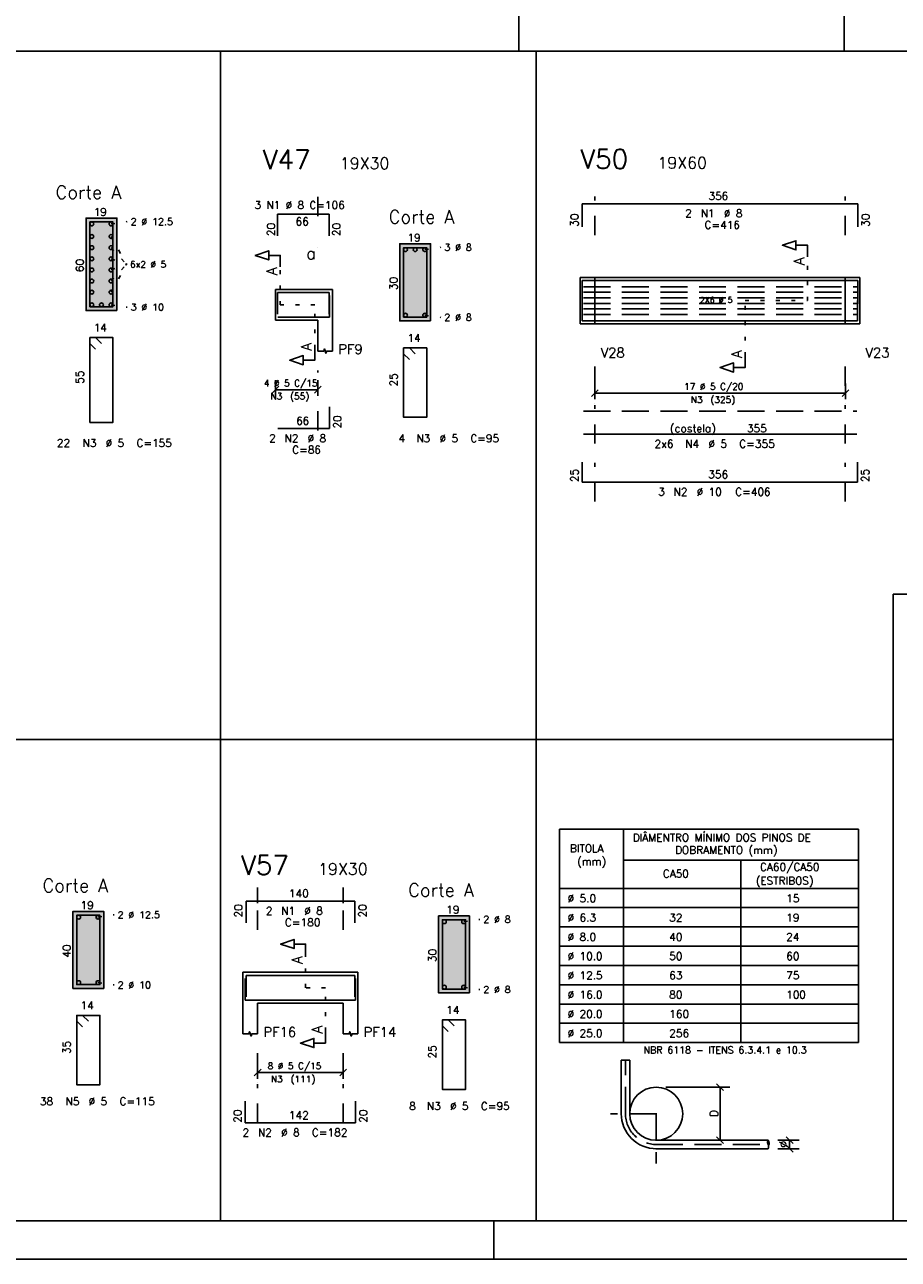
# Model space of a CAD drawing. Extents: x 0 to 116, y 0 to 59.
# Tile 7 of 19: x 67 to 89, y 0 to 32. Entities that reach past the tile are written whole.
import ezdxf

# ---------------------------------------------------------------- set-up
doc = ezdxf.new("R2010")
doc.units = 0
for name, pattern in [('ESTILO_TQS_0001', [1, 0.7, -0.3]), ('ESTILO_TQS_0002', [0.4, 0.1, -0.3]), ('ESTILO_TQS_0003', [1.5, 0.5, -0.4, 0.1, -0.5])]:
    doc.linetypes.add(name, pattern=pattern)
for name, color, linetype in [('1', 7, 'CONTINUOUS'), ('10', 10, 'CONTINUOUS'), ('12', 12, 'CONTINUOUS'), ('14', 14, 'CONTINUOUS'), ('2', 2, 'CONTINUOUS'), ('3', 3, 'CONTINUOUS'), ('4', 4, 'CONTINUOUS'), ('5', 3, 'CONTINUOUS')]:
    doc.layers.add(name, color=color, linetype=linetype)
doc.styles.get("Standard").update_dxf_attribs({"font": 'ROMANS.SHX'})

msp = doc.modelspace()

# ---------------------------------------------------------------- linework, layer by layer
at = {"layer": '1', "linetype": 'CONTINUOUS'}
for p, q in [((88.091985, 58.4), (88.091985, 31.341445)), ((79.652704, 31.341445), (79.652704, 47.857295)), ((2.5, 31.341445), (102.896451, 31.341445)), ((71.908658, 1), (71.908658, 31.341445)), ((80.097741, 1), (80.097741, 31.341445)), ((69.223751, 27.010767), (68.423751, 27.010767)), ((68.423751, 27.010767), (68.423751, 24.610767)), ((69.223751, 24.610767), (69.223751, 27.010767)), ((77.360847, 26.343545), (76.560847, 26.343545)), ((76.560847, 26.343545), (76.560847, 24.343545)), ((77.360847, 24.343545), (77.360847, 26.343545)), ((81.244809, 25.469712), (81.244809, 24.269712)), ((81.244809, 25.469712), (81.244809, 24.269712)), ((81.244809, 25.469712), (81.244809, 24.269712)), ((81.244809, 25.469712), (81.624809, 25.469712)), ((81.624809, 25.469712), (88.114809, 25.469712)), ((81.624809, 25.469712), (81.624809, 24.269712)), ((88.114809, 25.469712), (88.114809, 24.269712)), ((88.114809, 25.469712), (88.114809, 24.269712)), ((88.114809, 25.469712), (88.494809, 25.469712)), ((88.494809, 25.469712), (88.494809, 24.269712)), ((88.494809, 25.469712), (88.494809, 24.269712)), ((73.337423, 25.15994), (73.337423, 24.35994)), ((73.337423, 25.15994), (74.438423, 25.15994)), ((74.438423, 25.15994), (74.818423, 25.15994)), ((74.818423, 25.15994), (74.818423, 24.35994)), ((68.423751, 24.610767), (69.223751, 24.610767)), ((73.337423, 24.35994), (74.438423, 24.35994)), ((74.438423, 24.35994), (74.438423, 23.55994)), ((74.818423, 24.35994), (74.818423, 23.55994)), ((76.560847, 24.343545), (77.360847, 24.343545)), ((81.244809, 24.269712), (81.624809, 24.269712)), ((81.624809, 24.269712), (88.114809, 24.269712)), ((88.114809, 24.269712), (88.494809, 24.269712)), ((89.362606, 17.25551), (102.896451, 17.25551)), ((89.362606, 1), (89.362606, 17.25551)), ((2.5, 13.482842), (89.362606, 13.482842)), ((80.707409, 11.156857), (88.460413, 11.156857)), ((80.707409, 11.156857), (80.707409, 5.622569)), ((82.364748, 11.156857), (82.364748, 5.622569)), ((88.460413, 11.156857), (88.460413, 5.622569)), ((82.364748, 10.356857), (88.460413, 10.356857)), ((85.412581, 10.356857), (85.412581, 5.622569)), ((80.707409, 9.622569), (88.460413, 9.622569)), ((68.884576, 9.026725), (68.084576, 9.026725)), ((68.084576, 9.026725), (68.084576, 7.026725)), ((68.884576, 7.026725), (68.884576, 9.026725)), ((80.707409, 9.122569), (88.460413, 9.122569)), ((78.370355, 8.909373), (77.570355, 8.909373)), ((77.570355, 8.909373), (77.570355, 6.909373)), ((78.370355, 6.909373), (78.370355, 8.909373)), ((80.707409, 8.622569), (88.460413, 8.622569)), ((80.707409, 8.122569), (88.460413, 8.122569)), ((72.495556, 7.446071), (72.495556, 6.646071)), ((72.495556, 7.446071), (72.875556, 7.446071)), ((72.875556, 7.446071), (75.095556, 7.446071)), ((75.095556, 7.446071), (75.475556, 7.446071)), ((75.475556, 7.446071), (75.475556, 6.646071)), ((80.707409, 7.622569), (88.460413, 7.622569)), ((80.707409, 7.122569), (88.460413, 7.122569)), ((68.084576, 7.026725), (68.884576, 7.026725)), ((77.570355, 6.909373), (78.370355, 6.909373)), ((72.495556, 6.646071), (72.495556, 5.846071)), ((72.875556, 6.646071), (75.095556, 6.646071)), ((72.875556, 6.646071), (72.875556, 5.846071)), ((75.095556, 6.646071), (75.095556, 5.846071)), ((75.475556, 6.646071), (75.475556, 5.846071)), ((80.707409, 6.622569), (88.460413, 6.622569)), ((80.707409, 6.122569), (88.460413, 6.122569)), ((80.707409, 5.622569), (88.460413, 5.622569)), ((82.306648, 5.164718), (82.526648, 5.164718)), ((82.306648, 3.777865), (82.306648, 5.164718)), ((82.526648, 3.777865), (82.526648, 5.164718)), ((83.206145, 3.089249), (86.117888, 3.089249)), ((83.206145, 2.869249), (86.117888, 2.869249)), ((79, 0), (79, 1)), ((0, 0), (116, 0))]:
    msp.add_line(p, q, dxfattribs=at)
at = {"layer": '1', "linetype": 'ESTILO_TQS_0002'}
for p, q in [((69.073701, 26.860717), (69.493751, 26.920767)), ((69.073701, 26.532767), (69.478751, 25.810767)), ((69.073701, 26.243967), (69.478751, 25.810767)), ((69.073701, 25.955167), (69.478751, 25.810767)), ((77.210797, 26.193495), (77.630847, 26.253545)), ((87.139809, 24.869712), (87.139809, 26.004712)), ((69.073701, 25.088767), (69.478751, 25.810767)), ((69.073701, 25.377567), (69.478751, 25.810767)), ((69.073701, 25.666367), (69.478751, 25.810767)), ((73.463423, 24.75994), (73.463423, 25.74494)), ((81.244809, 25.469712), (81.624809, 25.469712)), ((81.624809, 25.469712), (81.624809, 24.269712)), ((88.114809, 25.469712), (88.114809, 24.269712)), ((88.114809, 25.469712), (88.494809, 25.469712)), ((69.073701, 24.760817), (69.493751, 24.700767)), ((74.358423, 24.75994), (73.463423, 24.75994)), ((74.358423, 23.62494), (74.358423, 24.75994)), ((85.519809, 23.434712), (85.519809, 24.869712)), ((85.519809, 24.869712), (87.139809, 24.869712)), ((77.210797, 24.493595), (77.630847, 24.433545)), ((81.244809, 24.269712), (81.624809, 24.269712)), ((88.114809, 24.269712), (88.494809, 24.269712)), ((68.734526, 8.876675), (69.154576, 8.936725)), ((78.220305, 8.759323), (78.640355, 8.819373)), ((74.120556, 7.046071), (74.120556, 7.878657)), ((68.734526, 7.176775), (69.154576, 7.116725)), ((78.220305, 7.059423), (78.640355, 6.999373)), ((74.635556, 7.046071), (74.120556, 7.046071)), ((74.635556, 5.911071), (74.635556, 7.046071))]:
    msp.add_line(p, q, dxfattribs=at)
at = {"layer": '1', "linetype": 'ESTILO_TQS_0001'}
for p, q in [((81.324809, 25.230712), (88.415209, 25.230712)), ((81.324809, 25.086312), (88.415209, 25.086312)), ((81.324809, 24.941912), (88.415209, 24.941912)), ((81.324809, 24.797512), (88.415209, 24.797512)), ((81.324809, 24.653112), (88.415209, 24.653112)), ((81.324809, 24.508712), (88.415209, 24.508712))]:
    msp.add_line(p, q, dxfattribs=at)
at = {"layer": '1', "linetype": 'CONTINUOUS'}
for points in [[(87.139809, 26.004712), (87.139809, 26.304712), (86.839809, 26.304712), (86.839809, 26.184712), (86.489809, 26.304712), (86.839809, 26.424712), (86.839809, 26.304712)], [(73.463423, 25.74494), (73.463423, 26.04494), (73.163424, 26.04494), (73.163424, 25.92494), (72.813424, 26.04494), (73.163424, 26.16494), (73.163424, 26.04494)], [(74.358423, 23.62494), (74.358423, 23.32494), (74.058424, 23.32494), (74.058424, 23.20494), (73.708424, 23.32494), (74.058424, 23.44494), (74.058424, 23.32494)], [(74.438423, 23.55994), (74.590423, 23.55994), (74.609423, 23.61694), (74.647423, 23.50294), (74.666423, 23.55994), (74.818423, 23.55994)], [(85.519809, 23.434712), (85.519809, 23.134712), (85.219809, 23.134712), (85.219809, 23.014712), (84.869809, 23.134712), (85.219809, 23.254712), (85.219809, 23.134712)], [(74.120556, 7.878657), (74.120556, 8.178657), (73.820556, 8.178657), (73.820556, 8.058657), (73.470556, 8.178657), (73.820556, 8.298657), (73.820556, 8.178657)], [(72.495556, 5.846071), (72.647556, 5.846071), (72.666556, 5.903071), (72.704556, 5.789071), (72.723556, 5.846071), (72.875556, 5.846071)], [(74.635556, 5.911071), (74.635556, 5.611071), (74.335556, 5.611071), (74.335556, 5.491071), (73.985556, 5.611071), (74.335556, 5.731071), (74.335556, 5.611071)], [(75.095556, 5.846071), (75.247556, 5.846071), (75.266556, 5.903071), (75.304556, 5.789071), (75.323556, 5.846071), (75.475556, 5.846071)], [(86.117888, 3.089249), (86.113847, 3.080655), (86.110664, 3.072276), (86.107388, 3.060513), (86.104662, 3.040963), (86.105401, 3.019424), (86.109308, 3.000626), (86.112383, 2.991495), (86.117888, 2.979249)], [(86.117888, 2.869249), (86.121917, 2.877896), (86.125099, 2.886275), (86.128376, 2.898038), (86.131101, 2.917588), (86.130363, 2.939127), (86.126455, 2.957925), (86.12338, 2.967056), (86.117888, 2.979249)]]:
    msp.add_lwpolyline(points, dxfattribs=at)
at = {"layer": '1', "linetype": 'ESTILO_TQS_0001'}
msp.add_lwpolyline([(81.324809, 22.004656), (88.415209, 22.004656)], dxfattribs=at)
at = {"layer": '1', "linetype": 'CONTINUOUS'}
for centre, radius in [((68.573801, 26.860717), 0.05), ((69.073701, 26.860717), 0.05), ((68.573801, 26.532767), 0.05), ((68.573801, 26.243967), 0.05), ((69.073701, 26.532767), 0.05), ((69.073701, 26.243967), 0.05), ((68.573801, 25.955167), 0.05), ((69.073701, 25.955167), 0.05), ((76.710897, 26.193495), 0.05), ((76.960847, 26.193495), 0.05), ((77.210797, 26.193495), 0.05), ((68.573801, 25.666367), 0.05), ((69.073701, 25.666367), 0.05), ((68.573801, 25.377567), 0.05), ((69.073701, 25.377567), 0.05), ((68.573801, 25.088767), 0.05), ((69.073701, 25.088767), 0.05), ((68.573801, 24.760817), 0.05), ((68.823751, 24.760817), 0.05), ((69.073701, 24.760817), 0.05), ((76.710897, 24.493595), 0.05), ((77.210797, 24.493595), 0.05), ((68.234626, 8.876675), 0.05), ((68.734526, 8.876675), 0.05), ((77.720405, 8.759323), 0.05), ((78.220305, 8.759323), 0.05), ((68.234626, 7.176775), 0.05), ((68.734526, 7.176775), 0.05), ((77.720405, 7.059423), 0.05), ((78.220305, 7.059423), 0.05), ((83.214148, 3.776702), 0.6875)]:
    msp.add_circle(centre, radius, dxfattribs=at)
for centre, radius, start, end in [((83.214148, 3.776702), 0.9075, 179.917358, 270.580505), ((86.034717, 3.01412), 0.112082, 326.617462, 42.090164)]:
    msp.add_arc(centre, radius, start, end, dxfattribs=at)
at = {"layer": '10', "linetype": 'CONTINUOUS'}
for points in [[(69.223751, 24.610767), (69.223751, 27.010767), (68.423751, 27.010767), (68.423751, 24.610767), (69.223751, 24.610767)], [(77.360847, 24.343545), (77.360847, 26.343545), (76.560847, 26.343545), (76.560847, 24.343545), (77.360847, 24.343545)], [(68.884576, 7.026725), (68.884576, 9.026725), (68.084576, 9.026725), (68.084576, 7.026725), (68.884576, 7.026725)], [(78.370355, 6.909373), (78.370355, 8.909373), (77.570355, 8.909373), (77.570355, 6.909373), (78.370355, 6.909373)]]:
    msp.add_lwpolyline(points, dxfattribs=at)
at = {"layer": '12', "linetype": 'CONTINUOUS'}
msp.add_lwpolyline([(2.5, 1), (115, 1), (115, 58.400002), (2.5, 58.400002), (2.5, 1)], dxfattribs=at)
at = {"layer": '14', "linetype": 'CONTINUOUS'}
for points in [[(69.223751, 27.010767), (68.423751, 27.010767), (69.223751, 24.610767)], [(68.423751, 27.010767), (68.423751, 24.610767), (69.223751, 24.610767)], [(77.360847, 26.343545), (76.560847, 26.343545), (77.360847, 24.343545)], [(76.560847, 26.343545), (76.560847, 24.343545), (77.360847, 24.343545)], [(69.223751, 24.610767), (69.223751, 24.610767), (68.423751, 24.610767)], [(77.360847, 24.343545), (77.360847, 24.343545), (76.560847, 24.343545)], [(68.884576, 9.026725), (68.084576, 9.026725), (68.884576, 7.026725)], [(68.084576, 9.026725), (68.084576, 7.026725), (68.884576, 7.026725)], [(78.370355, 8.909373), (77.570355, 8.909373), (78.370355, 6.909373)], [(77.570355, 8.909373), (77.570355, 6.909373), (78.370355, 6.909373)], [(68.884576, 7.026725), (68.884576, 7.026725), (68.084576, 7.026725)], [(78.370355, 6.909373), (78.370355, 6.909373), (77.570355, 6.909373)]]:
    msp.add_solid(points, dxfattribs=at)
at = {"layer": '2', "linetype": 'ESTILO_TQS_0003'}
for p, q in [((74.438423, 27.06394), (74.438423, 27.687818)), ((81.624809, 26.569712), (81.624809, 27.793867)), ((88.114809, 26.569712), (88.114809, 27.793867)), ((74.438423, 26.25994), (74.438423, 26.25994)), ((81.624809, 19.659562), (81.624809, 23.169712)), ((88.114809, 19.659562), (88.114809, 23.169712)), ((74.438423, 21.50266), (74.438423, 23.05994)), ((72.875556, 8.546071), (72.875556, 9.844071)), ((72.875556, 9.242417), (72.875556, 9.644573)), ((75.095556, 8.546071), (75.095556, 9.844071)), ((75.095556, 9.242417), (75.095556, 9.644573)), ((72.875556, 3.539395), (72.875556, 5.346071)), ((75.095556, 3.539395), (75.095556, 5.346071))]:
    msp.add_line(p, q, dxfattribs=at)
at = {"layer": '2', "linetype": 'CONTINUOUS'}
for p, q in [((73.337423, 22.39994), (73.337423, 22.80994)), ((74.437423, 22.39994), (74.437423, 22.80994)), ((73.249035, 22.471552), (73.425812, 22.648329)), ((73.337423, 22.55994), (74.437423, 22.55994)), ((74.349035, 22.471552), (74.525812, 22.648329)), ((81.536421, 22.381323), (81.713197, 22.5581)), ((81.624809, 22.309712), (81.624809, 22.719712)), ((81.624809, 22.469712), (88.124809, 22.469712)), ((88.036421, 22.381323), (88.213197, 22.5581)), ((88.124809, 22.309712), (88.124809, 22.719712)), ((73.337423, 22.29994), (73.337423, 22.29994)), ((74.437423, 22.29994), (74.437423, 22.29994)), ((81.624809, 22.209712), (81.624809, 22.209712)), ((88.124809, 22.209712), (88.124809, 22.209712)), ((72.787168, 4.757683), (72.963944, 4.93446)), ((72.875556, 4.686071), (72.875556, 5.096071)), ((72.875556, 4.846071), (75.095556, 4.846071)), ((75.007168, 4.757683), (75.183944, 4.93446)), ((75.095556, 4.686071), (75.095556, 5.096071)), ((72.875556, 4.586071), (72.875556, 4.586071)), ((75.095556, 4.586071), (75.095556, 4.586071)), ((84.782356, 4.55259), (84.959133, 4.375813)), ((83.214148, 4.464202), (83.214148, 4.464202)), ((83.464148, 4.464202), (85.120745, 4.464202)), ((84.870745, 4.464202), (84.870745, 3.089249)), ((83.231309, 3.775678), (83.196994, 3.777726)), ((83.215175, 3.793859), (83.213128, 3.759544)), ((84.782356, 3.177637), (84.959133, 3.00086)), ((84.870745, 3.089249), (84.870745, 3.089249)), ((86.117892, 3.089249), (86.117892, 3.089249)), ((86.367892, 3.089249), (86.924995, 3.089249)), ((86.763383, 3.00086), (86.586607, 3.177637)), ((86.763383, 2.78086), (86.586607, 2.957637)), ((86.674995, 2.869249), (86.674995, 3.089249)), ((86.117888, 2.869249), (86.117888, 2.869249)), ((86.367888, 2.869249), (86.924995, 2.869249))]:
    msp.add_line(p, q, dxfattribs=at)
at = {"layer": '2', "linetype": 'ESTILO_TQS_0001'}
for p, q in [((82.416648, 3.777865), (82.416648, 5.164718)), ((83.214148, 3.776702), (82.026272, 3.776702)), ((83.214148, 3.776702), (83.214148, 2.488377)), ((83.206145, 2.979249), (86.117888, 2.979249))]:
    msp.add_line(p, q, dxfattribs=at)
msp.add_arc((83.214148, 3.776702), 0.7975, 179.917358, 270.580505, dxfattribs=at)
at = {"layer": '4', "linetype": 'CONTINUOUS'}
for p, q in [((81.294809, 26.784712), (81.294809, 27.384712)), ((81.294809, 27.384712), (88.444809, 27.384712)), ((88.444809, 27.384712), (88.444809, 26.784712)), ((73.388423, 26.55194), (73.388423, 27.11194)), ((73.388423, 27.11194), (74.728423, 27.11194)), ((74.728423, 27.11194), (74.728423, 26.55194)), ((81.294809, 24.789712), (81.294809, 25.389712)), ((81.294809, 25.389712), (88.444809, 25.389712)), ((88.444809, 25.389712), (88.444809, 24.789712)), ((73.388423, 24.51994), (73.388423, 25.07994)), ((73.388423, 25.07994), (74.728423, 25.07994)), ((74.728423, 25.07994), (74.728423, 24.51994)), ((74.742423, 24.43994), (74.742423, 24.99994)), ((81.294809, 24.869712), (81.294809, 24.349712)), ((88.434809, 24.349712), (88.434809, 24.869712)), ((73.402423, 24.43994), (74.742423, 24.43994)), ((81.294809, 24.349712), (88.434809, 24.349712)), ((74.742423, 21.55066), (74.742423, 22.11066)), ((73.402423, 21.55066), (74.742423, 21.55066)), ((81.294809, 20.679562), (81.294809, 20.159562)), ((88.434809, 20.159562), (88.434809, 20.679562)), ((81.294809, 20.159562), (88.434809, 20.159562)), ((72.575556, 8.730417), (72.575556, 9.290417)), ((72.575556, 9.290417), (75.395556, 9.290417)), ((75.395556, 9.290417), (75.395556, 8.730417)), ((72.555556, 7.286071), (72.555556, 6.726071)), ((72.575556, 6.806071), (72.575556, 7.366071)), ((72.575556, 7.366071), (75.395556, 7.366071)), ((75.395556, 7.366071), (75.395556, 6.806071)), ((75.415556, 6.726071), (75.415556, 7.286071)), ((72.555556, 6.726071), (75.415556, 6.726071)), ((72.555556, 4.099395), (72.555556, 3.539395)), ((75.415556, 3.539395), (75.415556, 4.099395)), ((72.555556, 3.539395), (75.415556, 3.539395))]:
    msp.add_line(p, q, dxfattribs=at)
for points in [[(68.525873, 26.909706), (68.524812, 26.910767), (68.523751, 26.910767), (68.523751, 24.710767), (69.123751, 24.710767), (69.123751, 26.910767), (68.523751, 26.910767), (68.523751, 26.909706), (68.524812, 26.908645)], [(76.662969, 26.242484), (76.661908, 26.243545), (76.660847, 26.243545), (76.660847, 24.443545), (77.260847, 24.443545), (77.260847, 26.243545), (76.660847, 26.243545), (76.660847, 26.242484), (76.661908, 26.241424)], [(68.823751, 23.760767), (68.673751, 23.910767), (68.523751, 23.910767), (68.523751, 21.710767), (69.123751, 21.710767), (69.123751, 23.910767), (68.523751, 23.910767), (68.523751, 23.760767), (68.673751, 23.610767)], [(76.960847, 23.493545), (76.810847, 23.643545), (76.660847, 23.643545), (76.660847, 21.843545), (77.260847, 21.843545), (77.260847, 23.643545), (76.660847, 23.643545), (76.660847, 23.493545), (76.810847, 23.343545)], [(81.324809, 21.404656), (88.415209, 21.404656)], [(68.186697, 8.925664), (68.185637, 8.926725), (68.184576, 8.926725), (68.184576, 7.126725), (68.784576, 7.126725), (68.784576, 8.926725), (68.184576, 8.926725), (68.184576, 8.925664), (68.185637, 8.924604)], [(77.672476, 8.808313), (77.671415, 8.809373), (77.670355, 8.809373), (77.670355, 7.009373), (78.270355, 7.009373), (78.270355, 8.809373), (77.670355, 8.809373), (77.670355, 8.808313), (77.671415, 8.807252)], [(68.484576, 6.176725), (68.334576, 6.326725), (68.184576, 6.326725), (68.184576, 4.526725), (68.784576, 4.526725), (68.784576, 6.326725), (68.184576, 6.326725), (68.184576, 6.176725), (68.334576, 6.026725)], [(77.970355, 6.059373), (77.820355, 6.209373), (77.670355, 6.209373), (77.670355, 4.409373), (78.270355, 4.409373), (78.270355, 6.209373), (77.670355, 6.209373), (77.670355, 6.059373), (77.820355, 5.909373)]]:
    msp.add_lwpolyline(points, dxfattribs=at)

# ---------------------------------------------------------------- texts
at = {"layer": '1', "linetype": 'CONTINUOUS'}
for s, height, p in [('19X30', 0.3, (75.006709, 28.283849)), ('19X60', 0.3, (83.244809, 28.293867)), ('Corte A', 0.34, (67.633751, 27.510767)), ('356', 0.2, (84.569809, 27.484712)), ('19', 0.2, (68.623751, 27.070767)), ('2 %%c 12.5', 0.18, (69.583751, 26.830767)), ('66', 0.2, (73.858423, 26.822226)), ('Corte A', 0.34, (76.274326, 26.874059)), ('19', 0.2, (76.760847, 26.403545)), ('3 %%c 8', 0.18, (77.720847, 26.163545)), ('a', 0.3, (74.138423, 25.942942)), ('6x2 %%c 5', 0.17, (69.563751, 25.725767)), ('3 %%c 10', 0.18, (69.583751, 24.610767)), ('2X6 %%c 5', 0.15, (84.345009, 24.812512)), ('2 %%c 8', 0.18, (77.720847, 24.343545)), ('14', 0.2, (68.623751, 24.070767)), ('PF9', 0.25, (74.968423, 23.48494)), ('14', 0.2, (76.760847, 23.803545)), ('V28', 0.25, (81.774809, 23.394712)), ('V23', 0.25, (88.644809, 23.394712)), ('66', 0.2, (73.872423, 21.65066)), ('(costela)', 0.2, (83.570009, 21.454656)), ('355', 0.2, (85.570009, 21.454656)), ('356', 0.2, (84.564809, 20.259562)), ('DIÂMENTRO MÍNIMO DOS PINOS DE', 0.2, (82.605616, 10.841558)), ('BITOLA', 0.2, (80.974633, 10.559272)), ('DOBRAMENTO (mm)', 0.2, (83.703353, 10.518289)), ('19X30', 0.3, (74.443782, 9.976307)), ('(mm)', 0.2, (81.162733, 10.219272)), ('CA60/CA50', 0.2, (85.907121, 10.079299)), ('CA50', 0.2, (83.386136, 9.904363)), ('(ESTRIBOS)', 0.2, (85.796042, 9.720468)), ('Corte A', 0.34, (67.294576, 9.526725)), ('Corte A', 0.34, (76.780355, 9.409373)), ('19', 0.2, (68.284576, 9.086725)), ('140', 0.2, (73.685556, 9.390417)), ('%%c 5.0', 0.2, (80.915806, 9.264377)), ('15', 0.2, (86.584068, 9.264377)), ('2 %%c 12.5', 0.18, (69.244576, 8.846725)), ('19', 0.2, (77.770355, 8.969373)), ('%%c 6.3', 0.2, (80.915806, 8.764377)), ('2 %%c 8', 0.18, (78.730355, 8.729373)), ('32', 0.2, (83.555119, 8.764377)), ('19', 0.2, (86.584068, 8.764377)), ('%%c 8.0', 0.2, (80.915806, 8.264377)), ('40', 0.2, (83.555119, 8.264377)), ('24', 0.2, (86.584068, 8.264377)), ('%%c 10.0', 0.2, (80.915806, 7.764377)), ('50', 0.2, (83.555119, 7.764377)), ('60', 0.2, (86.584068, 7.764377)), ('%%c 12.5', 0.2, (80.915806, 7.264377)), ('63', 0.2, (83.555119, 7.264377)), ('75', 0.2, (86.584068, 7.264377)), ('2 %%c 10', 0.18, (69.244576, 7.026725)), ('2 %%c 8', 0.18, (78.730355, 6.909373)), ('%%c 16.0', 0.2, (80.915806, 6.764377)), ('80', 0.2, (83.555119, 6.764377)), ('100', 0.2, (86.584068, 6.764377)), ('14', 0.2, (68.284576, 6.486725)), ('14', 0.2, (77.770355, 6.369373)), ('%%c 20.0', 0.2, (80.915806, 6.264377)), ('160', 0.2, (83.555119, 6.264377)), ('PF16', 0.25, (73.025556, 5.771071)), ('PF14', 0.25, (75.625556, 5.771071)), ('%%c 25.0', 0.2, (80.915806, 5.764377)), ('256', 0.2, (83.555119, 5.764377)), ('NBR 6118 - ITENS 6.3.4.1 e 10.3', 0.18, (82.884304, 5.340108)), ('142', 0.2, (73.685556, 3.639395))]:
    msp.add_text(s, height=height, dxfattribs=at).set_placement(p)
for s, height, p in [('A', 0.272, (87.058209, 25.787112)), ('60', 0.2, (68.363751, 25.610767)), ('A', 0.272, (73.381823, 25.52734)), ('30', 0.2, (76.500847, 25.143545)), ('A', 0.272, (74.276823, 23.57054)), ('A', 0.272, (85.438209, 23.380312)), ('55', 0.2, (68.363751, 22.710767)), ('25', 0.2, (76.500847, 22.643545)), ('40', 0.2, (68.024576, 7.826725)), ('A', 0.272, (74.038956, 7.661057)), ('30', 0.2, (77.510355, 7.709373)), ('A', 0.272, (74.553956, 5.856671)), ('35', 0.2, (68.024576, 5.326725)), ('25', 0.2, (77.510355, 5.209373))]:
    msp.add_text(s, height=height, rotation=90, dxfattribs=at).set_placement(p)
at = {"layer": '2', "linetype": 'CONTINUOUS'}
for s, p in [('4 %%c 5 C/15', (73.037423, 22.64494)), ('N3', (73.207423, 22.30494)), ('(55)', (73.717423, 22.30494)), ('17 %%c 5 C/20', (83.939809, 22.554712)), ('N3', (84.109809, 22.214712)), ('(325)', (84.619809, 22.214712)), ('8 %%c 5 C/15', (73.135556, 4.931071)), ('N3', (73.220556, 4.591071)), ('(111)', (73.730556, 4.591071))]:
    msp.add_text(s, height=0.17, dxfattribs=at).set_placement(p)
for s, p in [('D', (84.810745, 3.696725)), ('%%c', (86.614995, 2.899249))]:
    msp.add_text(s, height=0.2, rotation=90, dxfattribs=at).set_placement(p)
at = {"layer": '3', "linetype": 'CONTINUOUS'}
for s, p in [('3 N1 %%c 8 C=106', (72.794913, 27.248407)), ('2', (83.969809, 27.034712)), ('N1', (84.369809, 27.034712)), ('%%c 8', (84.969809, 27.034712)), ('C=416', (84.469809, 26.734712)), (' 22', (67.533971, 21.077378)), ('N3', (68.333971, 21.077378)), ('%%c 5', (68.933971, 21.077378)), ('C=155', (69.733971, 21.077378)), ('2', (73.172423, 21.20066)), ('N2', (73.572423, 21.20066)), ('%%c 8', (74.172423, 21.20066)), (' 4', (76.393915, 21.196597)), ('N3', (76.993915, 21.196597)), ('%%c 5', (77.593915, 21.196597)), ('C=95', (78.393915, 21.196597)), ('2x6', (83.170009, 21.054656)), ('N4', (83.970009, 21.054656)), ('%%c 5', (84.570009, 21.054656)), ('C=355', (85.370009, 21.054656)), ('C=86', (73.772423, 20.90066)), ('3', (83.264809, 19.809562)), ('N2', (83.664809, 19.809562)), ('%%c 10', (84.264809, 19.809562)), ('C=406', (85.264809, 19.809562)), ('2', (73.085556, 8.940417)), ('N1', (73.485556, 8.940417)), ('%%c 8', (74.085556, 8.940417)), ('C=180', (73.585556, 8.640417)), (' 38', (67.091644, 3.999245)), ('N5', (67.891644, 3.999245)), ('%%c 5', (68.491644, 3.999245)), ('C=115', (69.291644, 3.999245)), (' 8', (76.66685, 3.874589)), ('N3', (77.26685, 3.874589)), ('%%c 5', (77.86685, 3.874589)), ('C=95', (78.66685, 3.874589)), ('2', (72.485556, 3.189395)), ('N2', (72.885556, 3.189395)), ('%%c 8', (73.485556, 3.189395)), ('C=182', (74.285556, 3.189395))]:
    msp.add_text(s, height=0.2, dxfattribs=at).set_placement(p)
for s, p in [('30', (81.194809, 26.784712)), ('30', (88.744809, 26.784712)), ('20', (73.321014, 26.545285)), ('20', (75.020276, 26.545285)), ('20', (75.042423, 21.55066)), ('25', (81.194809, 20.159562)), ('25', (88.734809, 20.159562)), ('20', (72.475556, 8.870417)), ('20', (75.695556, 8.870417)), ('20', (72.455556, 3.539395)), ('20', (75.715556, 3.539395))]:
    msp.add_text(s, height=0.2, rotation=90, dxfattribs=at).set_placement(p)
at = {"layer": '5', "linetype": 'CONTINUOUS'}
for s, p in [('V47', (73.006709, 28.283849)), ('V50', (81.244809, 28.293867)), ('V57', (72.443782, 9.976307))]:
    msp.add_text(s, height=0.5, dxfattribs=at).set_placement(p)

doc.saveas('drawing.dxf')
